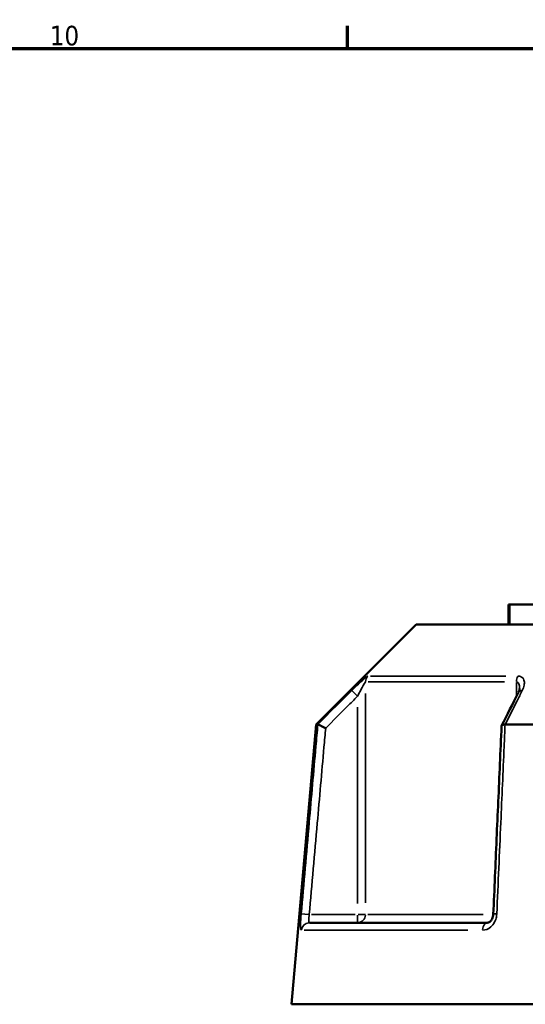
# Model space of a CAD drawing. Header units: millimetres. Extents: x 0 to 1062, y -443 to 985.
# Tile 14 of 21: x 661 to 723, y 457 to 578. Entities that reach past the tile are written whole.
import ezdxf

# ---------------------------------------------------------------- set-up
doc = ezdxf.new("R2010")
doc.units = ezdxf.units.MM
for name, color, linetype, lineweight in [('Border (ANSI)', 7, 'Continuous', 70), ('Visible (ANSI)', 7, 'Continuous', 50), ('Visible Narrow (ANSI)', 7, 'Continuous', 35)]:
    doc.layers.add(name, color=color, linetype=linetype, lineweight=lineweight)
doc.styles.add('Note Text (ANSI)', font='tahoma.ttf')

# ---------------------------------------------------------------- blocks, each defined once
blk = doc.blocks.new('Borders Default Border')
at = {"layer": 'Border (ANSI)'}
blk.add_line((700.83, 574), (700.83, 576.8), dxfattribs=at)
at = {"layer": 'Border (ANSI)', "flags": 128}
blk.add_lwpolyline([(20, 20), (20, 574), (821, 574), (821, 20), (20, 20)], dxfattribs=at)
at = {"layer": 'Border (ANSI)', "color": 5, "true_color": 0x0000ff, "insert": (664.35, 574.35), "char_height": 2.4, "attachment_point": 7, "style": 'Note Text (ANSI)'}
blk.add_mtext('10', dxfattribs=at)

msp = doc.modelspace()

# ---------------------------------------------------------------- linework, layer by layer
at = {"layer": 'Visible (ANSI)'}
for p, q in [((720.59, 505.88), (720.73, 505.88)), ((720.59, 505.88), (720.59, 503.43)), ((720.73, 505.88), (735.68, 505.88)), ((709.24, 503.43), (696.99, 491.18)), ((709.24, 503.43), (740.97, 503.43)), ((696.99, 491.18), (693.99, 456.88)), ((696.99, 491.18), (697.2, 491.18)), ((720.18, 491.18), (728.51, 491.18)), ((696.19, 466.88), (717.99, 466.88)), ((693.99, 456.88), (808.99, 456.88))]:
    msp.add_line(p, q, dxfattribs=at)
msp.add_ellipse((7116.83, -11954.08), major_axis=(188.42, -17566.47), ratio=0.507947, start_param=3.919319, end_param=3.919646, dxfattribs=at)
for points, knots in [([(721.94, 495.59), (721.94, 495.57), (721.93, 495.55), (721.93, 495.5), (721.92, 495.47), (721.91, 495.4), (721.9, 495.37), (721.87, 495.29), (721.86, 495.25), (721.82, 495.16), (721.8, 495.11), (721.77, 495.07)], [0.2030812, 0.2030812, 0.2030812, 0.2030812, 0.2316211, 0.2316211, 0.2601609, 0.2601609, 0.2887007, 0.2887007, 0.3172406, 0.3172406, 0.3457804, 0.3457804, 0.3457804, 0.3457804]), ([(698.17, 490.73), (698.16, 490.73), (698.16, 490.73), (698.04, 490.78), (697.93, 490.84), (697.71, 490.94), (697.6, 490.99), (697.43, 491.07), (697.35, 491.11), (697.25, 491.16), (697.22, 491.17), (697.21, 491.18)], [-0.1535572, -0.1535572, -0.1535572, -0.1535572, -0.1530819, -0.1530819, -0.1140211, -0.1140211, -0.075468, -0.075468, -0.0369605, -0.0369605, 0, 0, 0, 0]), ([(720.16, 491.18), (720.06, 491.17), (719.97, 491.16), (719.83, 491.11), (719.78, 491.07), (719.73, 491.01), (719.72, 490.98), (719.72, 490.95)], [-0.15343862, -0.15343862, -0.15343862, -0.15343862, -0.11639196, -0.11639196, -0.07779453, -0.07779453, -0.05525618, -0.05525618, -0.05525618, -0.05525618]), ([(719.72, 490.95), (719.66, 489.42), (719.59, 487.88), (719.45, 484.81), (719.39, 483.27), (719.25, 480.2), (719.18, 478.67), (719.05, 475.6), (718.98, 474.06), (718.85, 470.99), (718.78, 469.46), (718.71, 467.92)], [0.683065, 0.683065, 0.683065, 0.683065, 1.145489, 1.145489, 1.607913, 1.607913, 2.070336, 2.070336, 2.53276, 2.53276, 2.995184, 2.995184, 2.995184, 2.995184]), ([(718.71, 467.92), (718.71, 467.82), (718.69, 467.72), (718.64, 467.53), (718.61, 467.44), (718.53, 467.27), (718.48, 467.2), (718.38, 467.08), (718.33, 467.02), (718.22, 466.94), (718.17, 466.92), (718.07, 466.88), (718.03, 466.88), (717.99, 466.88)], [0, 0, 0, 0, 0.0506338, 0.0506338, 0.1007712, 0.1007712, 0.1506589, 0.1506589, 0.2012995, 0.2012995, 0.2559451, 0.2559451, 0.3147923, 0.3147923, 0.3147923, 0.3147923])]:
    msp.add_open_spline(points, degree=3, knots=knots, dxfattribs=at)
for points in [[(697.2, 491.18), (697.2, 491.18), (697.2, 491.18), (697.21, 491.18)], [(720.16, 491.18), (720.16, 491.18), (720.17, 491.18), (720.18, 491.18)]]:
    msp.add_open_spline(points, degree=3, dxfattribs=at)
at = {"layer": 'Visible Narrow (ANSI)'}
for p, q in [((720.73, 503.55), (720.73, 505.75)), ((720.07, 496.39), (703.36, 496.39)), ((703.65, 497.09), (720.26, 497.09)), ((721.55, 496.3), (721.55, 494.7)), ((701.37, 495.32), (702.02, 494.67)), ((703.06, 469.3), (703.06, 494.96)), ((702.07, 493.28), (702.07, 469.21)), ((696.08, 467.88), (695.18, 467.96)), ((701.78, 467.88), (696.45, 467.88)), ((702.07, 467.8), (702.07, 466.88)), ((703.05, 467.88), (702.14, 467.88)), ((703.32, 467.88), (717.46, 467.88)), ((715.6, 465.96), (695.52, 465.96))]:
    msp.add_line(p, q, dxfattribs=at)
for centre, major_axis, ratio, start_param, end_param in [((704.05, 496.39), (0, -1), 0.990799, 3.966261, 4.673119), ((722.16, 496.39), (0, 1), 0.612606, 0.824668, 1.531526), ((722.67, 494.62), (-0.894, 0.449), 0.613779, 5.506808, 6.242323), ((702.07, 467.88), (0, -1), 0.990799, 0.07854, 1.492257), ((719.71, 467.88), (-0.999, 0.044), 0.075755, 5.370975, 6.235174), ((696.19, 465.88), (0, 1), 0.992632, 0.074176, 1.409353), ((717.99, 465.88), (0, 1), 0.601249, 0.074176, 1.409353)]:
    msp.add_ellipse(centre, major_axis=major_axis, ratio=ratio, start_param=start_param, end_param=end_param, dxfattribs=at)
for points, knots in [([(703.35, 497.09), (703.33, 497.09), (703.28, 497.07), (703, 496.87), (702.6, 496.51), (701.93, 495.87), (701.65, 495.6), (701.37, 495.32)], [-0.3457825, -0.3457825, -0.3457825, -0.3457825, -0.2935747, -0.2935747, -0.1175042, -0.1175042, 0, 0, 0, 0]), ([(702.07, 494.62), (702.21, 494.89), (702.35, 495.17), (702.69, 495.81), (702.89, 496.17), (703.03, 496.36), (703.05, 496.39), (703.06, 496.39)], [0, 0, 0, 0, 0.1175042, 0.1175042, 0.2935747, 0.2935747, 0.3457825, 0.3457825, 0.3457825, 0.3457825]), ([(721.55, 496.39), (721.58, 496.39), (721.61, 496.38), (721.69, 496.35), (721.74, 496.32), (721.82, 496.21), (721.86, 496.13), (721.91, 495.96), (721.92, 495.86), (721.93, 495.7), (721.94, 495.65), (721.94, 495.59)], [0, 0, 0, 0, 0.0259617, 0.0259617, 0.0675003, 0.0675003, 0.1231841, 0.1231841, 0.1744223, 0.1744223, 0.2030812, 0.2030812, 0.2030812, 0.2030812]), ([(722.26, 495.32), (722.37, 495.55), (722.45, 495.77), (722.52, 496.15), (722.53, 496.32), (722.49, 496.57), (722.46, 496.66), (722.36, 496.84), (722.28, 496.92), (722.11, 497.02), (722.02, 497.06), (721.86, 497.09), (721.8, 497.09), (721.73, 497.09)], [-0.3457804, -0.3457804, -0.3457804, -0.3457804, -0.2511864, -0.2511864, -0.1744223, -0.1744223, -0.1231841, -0.1231841, -0.0675003, -0.0675003, -0.0259617, -0.0259617, 0, 0, 0, 0]), ([(701.37, 495.32), (700.95, 494.91), (700.53, 494.49), (700.11, 494.07), (699.14, 493.11), (698.17, 492.14), (697.2, 491.18)], [-1.1173195, -1.1173195, -1.1173195, -1.1173195, -0.9401762, -0.9401762, -0.9401762, -0.529435, -0.529435, -0.529435, -0.529435]), ([(720.18, 491.18), (720.66, 492.14), (721.15, 493.11), (721.63, 494.07), (721.84, 494.49), (722.05, 494.91), (722.26, 495.32)], [-1.9790786, -1.9790786, -1.9790786, -1.9790786, -1.5683671, -1.5683671, -1.5683671, -1.3911941, -1.3911941, -1.3911941, -1.3911941]), ([(698.17, 490.73), (699.05, 491.61), (699.93, 492.49), (700.82, 493.37), (701.24, 493.78), (701.65, 494.2), (702.07, 494.62)], [0.5659038, 0.5659038, 0.5659038, 0.5659038, 0.9401762, 0.9401762, 0.9401762, 1.1173195, 1.1173195, 1.1173195, 1.1173195]), ([(697.21, 491.18), (697.13, 490.27), (697.05, 489.37), (696.69, 485.36), (696.42, 482.25), (696.15, 479.14), (695.82, 475.42), (695.49, 471.69), (695.17, 467.96)], [-3.534784, -3.534784, -3.534784, -3.534784, -3.263383, -3.263383, -2.326966, -2.326966, -2.326966, -1.204617, -1.204617, -1.204617, -1.204617]), ([(719.14, 467.96), (719.3, 471.69), (719.47, 475.42), (719.63, 479.14), (719.77, 482.25), (719.9, 485.36), (720.08, 489.37), (720.12, 490.27), (720.16, 491.18)], [-2.995184, -2.995184, -2.995184, -2.995184, -1.872835, -1.872835, -1.872835, -0.936417, -0.936417, -0.665017, -0.665017, -0.665017, -0.665017]), ([(696.16, 467.88), (696.49, 471.6), (696.81, 475.33), (697.14, 479.06), (697.41, 482.17), (697.69, 485.28), (698.03, 489.17), (698.1, 489.95), (698.17, 490.73)], [1.204617, 1.204617, 1.204617, 1.204617, 2.326966, 2.326966, 2.326966, 3.263383, 3.263383, 3.498438, 3.498438, 3.498438, 3.498438]), ([(695.17, 467.96), (695.12, 467.49), (695.1, 467.01), (695.09, 466.38), (695.11, 466.18), (695.15, 466), (695.17, 465.96), (695.2, 465.96)], [-0.3147945, -0.3147945, -0.3147945, -0.3147945, -0.1713291, -0.1713291, -0.0658958, -0.0658958, 0, 0, 0, 0]), ([(696.19, 466.88), (696.16, 466.88), (696.14, 466.89), (696.1, 466.99), (696.09, 467.09), (696.09, 467.4), (696.12, 467.64), (696.16, 467.88)], [0, 0, 0, 0, 0.0658958, 0.0658958, 0.1713291, 0.1713291, 0.3147945, 0.3147945, 0.3147945, 0.3147945]), ([(717.4, 465.96), (717.74, 465.96), (718.1, 466.1), (718.59, 466.52), (718.75, 466.73), (718.97, 467.16), (719.05, 467.36), (719.12, 467.7), (719.13, 467.83), (719.14, 467.96)], [-0.3147923, -0.3147923, -0.3147923, -0.3147923, -0.1866316, -0.1866316, -0.1036842, -0.1036842, -0.0398785, -0.0398785, 0, 0, 0, 0])]:
    msp.add_open_spline(points, degree=3, knots=knots, dxfattribs=at)

# ---------------------------------------------------------------- block references
msp.add_blockref('Borders Default Border', (0, 0))

doc.saveas('drawing.dxf')
